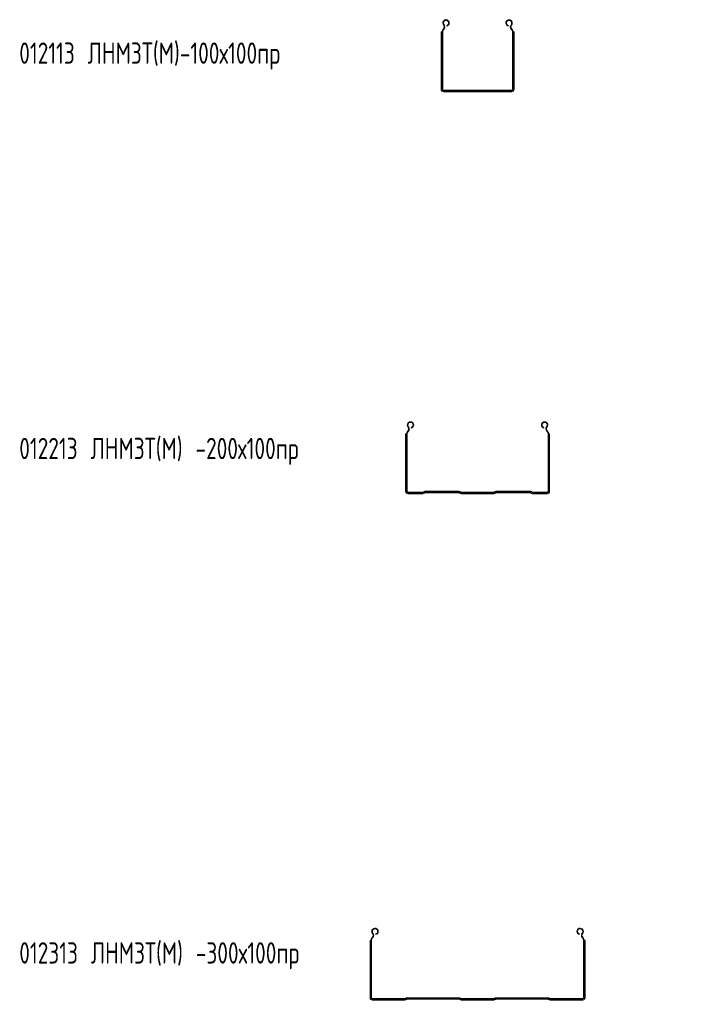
# Model space of a CAD drawing. Header units: millimetres. Extents: x -687 to 2818, y -3045 to -131.
# Tile 4 of 10: x -687 to 255, y -1517 to -131. Entities that reach past the tile are written whole.
import ezdxf

# ---------------------------------------------------------------- set-up
doc = ezdxf.new("R2010")
doc.units = ezdxf.units.MM
doc.styles.add('SLDTEXTSTYLE0', font='TXT', dxfattribs={"width": 0.7, "bigfont": 'bigfont'})

msp = doc.modelspace()

# ---------------------------------------------------------------- linework, layer by layer
at = {"color": 7, "linetype": 'Continuous', "lineweight": 15}
for p, q in [((-93.9, -229.3), (-93.9, -148.4)), ((-93.4, -148.4), (-93.9, -148.4)), ((-92.8, -148.4), (-93.4, -148.4)), ((-92.5, -148.4), (-92.8, -148.4)), ((-92.5, -229.3), (-92.5, -148.4)), ((-91.6, -229.3), (-91.6, -148.4)), ((-90.9, -144.3), (-90.6, -143.9)), ((-90.2, -144.9), (-89.9, -144.5)), ((-85.7, -140.1), (-85.9, -139.2)), ((0.6, -140.1), (0.8, -139.2)), ((4.8, -144.5), (5.1, -144.9)), ((5.5, -143.9), (5.8, -144.3)), ((6.6, -148.4), (6.6, -229.3)), ((7.5, -148.4), (7.7, -148.4)), ((7.5, -148.4), (7.5, -229.3)), ((7.7, -148.4), (8.3, -148.4)), ((8.3, -148.4), (8.9, -148.4)), ((8.9, -148.4), (8.9, -229.3)), ((5.7, -230.2), (-90.7, -230.2)), ((5.7, -231.1), (-90.7, -231.1)), ((5.7, -232.5), (-90.7, -232.5)), ((-135.7, -706.1), (-135.9, -705.2)), ((50.6, -706.1), (50.8, -705.2)), ((-143.4, -714.4), (-143.9, -714.4)), ((-143.9, -795.3), (-143.9, -714.4)), ((-142.8, -714.4), (-143.4, -714.4)), ((-142.5, -714.4), (-142.8, -714.4)), ((-142.5, -795.3), (-142.5, -714.4)), ((-141.6, -795.3), (-141.6, -714.4)), ((-140.9, -710.2), (-140.6, -709.9)), ((-140.2, -710.9), (-139.9, -710.5)), ((54.8, -710.5), (55.1, -710.9)), ((55.5, -709.9), (55.8, -710.2)), ((56.6, -714.4), (56.6, -795.3)), ((57.5, -714.4), (57.5, -795.3)), ((57.5, -714.4), (57.7, -714.4)), ((57.7, -714.4), (58.3, -714.4)), ((58.3, -714.4), (58.9, -714.4)), ((58.9, -714.4), (58.9, -795.3)), ((-119.7, -796.2), (-140.7, -796.2)), ((-119.7, -797.1), (-140.7, -797.1)), ((-119.7, -798.5), (-140.7, -798.5)), ((-118.6, -795.7), (-118.7, -795.8)), ((-118, -796.4), (-118, -796.4)), ((-117, -797.4), (-117.1, -797.4)), ((-68.2, -795), (-116.9, -795)), ((-68.2, -795.9), (-116.9, -795.9)), ((-68.2, -797.3), (-116.9, -797.3)), ((-68, -797.4), (-68.1, -797.4)), ((-67.1, -796.4), (-67.1, -796.4)), ((-66.4, -795.8), (-66.5, -795.7)), ((-19.7, -796.2), (-65.4, -796.2)), ((-19.7, -797.1), (-65.4, -797.1)), ((-19.7, -798.5), (-65.4, -798.5)), ((-18.6, -795.7), (-18.7, -795.8)), ((-18, -796.4), (-18, -796.4)), ((-17, -797.4), (-17.1, -797.4)), ((31.8, -795), (-16.9, -795)), ((31.8, -795.9), (-16.9, -795.9)), ((31.8, -797.3), (-16.9, -797.3)), ((32, -797.4), (31.9, -797.4)), ((32.9, -796.4), (32.9, -796.4)), ((33.6, -795.8), (33.5, -795.7)), ((55.7, -796.2), (34.6, -796.2)), ((55.7, -797.1), (34.6, -797.1)), ((55.7, -798.5), (34.6, -798.5)), ((-193.4, -1427.4), (-193.9, -1427.4)), ((-193.9, -1508.3), (-193.9, -1427.4)), ((-192.8, -1427.4), (-193.4, -1427.4)), ((-192.5, -1427.4), (-192.8, -1427.4)), ((-192.5, -1508.3), (-192.5, -1427.4)), ((-191.6, -1508.3), (-191.6, -1427.4)), ((-190.9, -1423.2), (-190.6, -1422.9)), ((-190.2, -1423.8), (-189.9, -1423.5)), ((-185.7, -1419), (-185.9, -1418.2)), ((100.6, -1419), (100.8, -1418.2)), ((104.8, -1423.5), (105.1, -1423.8)), ((105.5, -1422.9), (105.8, -1423.2)), ((106.6, -1427.4), (106.6, -1508.3)), ((107.5, -1427.4), (107.5, -1508.3)), ((107.5, -1427.4), (107.7, -1427.4)), ((107.7, -1427.4), (108.3, -1427.4)), ((108.3, -1427.4), (108.9, -1427.4)), ((108.9, -1427.4), (108.9, -1508.3)), ((-144.7, -1509.2), (-190.7, -1509.2)), ((-144.7, -1510.1), (-190.7, -1510.1)), ((-143.6, -1508.7), (-143.7, -1508.8)), ((-143, -1509.3), (-143, -1509.4)), ((-142, -1510.3), (-142.1, -1510.4)), ((-68.2, -1508), (-141.9, -1508)), ((-68.2, -1508.9), (-141.9, -1508.9)), ((-68.2, -1510.3), (-141.9, -1510.3)), ((-68, -1510.4), (-68.1, -1510.3)), ((-67.1, -1509.4), (-67.1, -1509.3)), ((-66.4, -1508.8), (-66.5, -1508.7)), ((-19.7, -1509.2), (-65.4, -1509.2)), ((-19.7, -1510.1), (-65.4, -1510.1)), ((-18.6, -1508.7), (-18.7, -1508.8)), ((-18, -1509.3), (-18, -1509.4)), ((-17, -1510.3), (-17.1, -1510.4)), ((56.8, -1508), (-16.9, -1508)), ((56.8, -1508.9), (-16.9, -1508.9)), ((56.8, -1510.3), (-16.9, -1510.3)), ((57, -1510.4), (56.9, -1510.3)), ((57.9, -1509.4), (57.9, -1509.3)), ((58.6, -1508.8), (58.5, -1508.7)), ((105.7, -1509.2), (59.6, -1509.2)), ((105.7, -1510.1), (59.6, -1510.1)), ((-144.7, -1511.5), (-190.7, -1511.5)), ((-19.7, -1511.5), (-65.4, -1511.5)), ((105.7, -1511.5), (59.6, -1511.5))]:
    msp.add_line(p, q, dxfattribs=at)
for centre, radius, start, end in [((-86.9, -135.7), 4.55, 285, 219.6825), ((-93.5, -141.1), 4, 316.4642, 39.6825), ((-86.9, -135.7), 3.65, 285, 219.6825), ((-93.5, -141.1), 4.9, 316.4642, 39.6825), ((1.8, -135.7), 4.55, 320.3175, 255), ((1.8, -135.7), 3.65, 320.3175, 255), ((8.4, -141.1), 4.9, 140.3175, 223.5358), ((8.4, -141.1), 4, 140.3175, 223.5358), ((-86.5, -148.4), 6, 136.4642, 180), ((-86.5, -148.4), 5.1, 136.4642, 180), ((1.5, -148.4), 5.1, 0, 43.5358), ((1.5, -148.4), 6, 0, 43.5358), ((-90.7, -229.3), 3.2, 180, 270), ((-90.7, -229.3), 1.8, 180, 270), ((-90.7, -229.3), 0.9, 180, 270), ((5.7, -229.3), 3.2, 270, 0), ((5.7, -229.3), 0.9, 270, 360), ((5.7, -229.3), 1.8, 270, 0), ((-136.9, -701.7), 4.55, 285, 219.6825), ((-143.5, -707.1), 4, 316.4642, 39.6825), ((-136.9, -701.7), 3.65, 285, 219.6825), ((-143.5, -707.1), 4.9, 316.4642, 39.6825), ((51.8, -701.7), 4.55, 320.3175, 255), ((51.8, -701.7), 3.65, 320.3175, 255), ((58.4, -707.1), 4.9, 140.3175, 223.5358), ((58.4, -707.1), 4, 140.3175, 223.5358), ((-136.5, -714.4), 6, 136.4642, 180), ((-136.5, -714.4), 5.1, 136.4642, 180), ((51.5, -714.4), 5.1, 360, 43.5358), ((51.5, -714.4), 6, 360, 43.5358), ((-140.7, -795.3), 3.2, 180, 270), ((-140.7, -795.3), 1.8, 180, 270), ((-140.7, -795.3), 0.9, 180, 270), ((-119.7, -794.7), 1.5, 270, 315), ((-119.7, -794.7), 2.4, 270, 315), ((-119.7, -794.7), 3.8, 270, 315), ((-116.9, -797.4), 2.4, 90, 135), ((-116.9, -797.4), 1.5, 90, 135), ((-116.9, -797.4), 0.1, 90, 135), ((-68.2, -797.4), 2.4, 45, 90), ((-68.2, -797.4), 1.5, 45, 90), ((-68.2, -797.4), 0.1, 45, 90), ((-65.4, -794.7), 3.8, 225, 270), ((-65.4, -794.7), 2.4, 225, 270), ((-65.4, -794.7), 1.5, 225, 270), ((-19.7, -794.7), 1.5, 270, 315), ((-19.7, -794.7), 2.4, 270, 315), ((-19.7, -794.7), 3.8, 270, 315), ((-16.9, -797.4), 2.4, 90, 135), ((-16.9, -797.4), 1.5, 90, 135), ((-16.9, -797.4), 0.1, 90, 135), ((31.8, -797.4), 2.4, 45, 90), ((31.8, -797.4), 1.5, 45, 90), ((31.8, -797.4), 0.1, 45, 90), ((34.6, -794.7), 3.8, 225, 270), ((34.6, -794.7), 2.4, 225, 270), ((34.6, -794.7), 1.5, 225, 270), ((55.7, -795.3), 0.9, 270, 0), ((55.7, -795.3), 1.8, 270, 360), ((55.7, -795.3), 3.2, 270, 0), ((-186.9, -1414.7), 4.55, 285, 219.6825), ((-186.9, -1414.7), 3.65, 285, 219.6825), ((101.8, -1414.7), 4.55, 320.3175, 255), ((101.8, -1414.7), 3.65, 320.3175, 255), ((-186.5, -1427.4), 6, 136.4642, 180), ((-186.5, -1427.4), 5.1, 136.4642, 180), ((-193.5, -1420.1), 4, 316.4642, 39.6825), ((-193.5, -1420.1), 4.9, 316.4642, 39.6825), ((108.4, -1420.1), 4.9, 140.3175, 223.5358), ((108.4, -1420.1), 4, 140.3175, 223.5358), ((101.5, -1427.4), 5.1, 0, 43.5358), ((101.5, -1427.4), 6, 0, 43.5358), ((-190.7, -1508.3), 3.2, 180, 270), ((-190.7, -1508.3), 1.8, 180, 270), ((-190.7, -1508.3), 0.9, 180, 270), ((-144.7, -1507.7), 1.5, 270, 315), ((-144.7, -1507.7), 2.4, 270, 315), ((-144.7, -1507.7), 3.8, 270, 315), ((-141.9, -1510.4), 2.4, 90, 135), ((-141.9, -1510.4), 1.5, 90, 135), ((-141.9, -1510.4), 0.1, 90, 135), ((-68.2, -1510.4), 2.4, 45, 90), ((-68.2, -1510.4), 1.5, 45, 90), ((-68.2, -1510.4), 0.1, 45, 90), ((-65.4, -1507.7), 3.8, 225, 270), ((-65.4, -1507.7), 2.4, 225, 270), ((-65.4, -1507.7), 1.5, 225, 270), ((-19.7, -1507.7), 1.5, 270, 315), ((-19.7, -1507.7), 2.4, 270, 315), ((-19.7, -1507.7), 3.8, 270, 315), ((-16.9, -1510.4), 2.4, 90, 135), ((-16.9, -1510.4), 1.5, 90, 135), ((-16.9, -1510.4), 0.1, 90, 135), ((56.8, -1510.4), 2.4, 45, 90), ((56.8, -1510.4), 1.5, 45, 90), ((56.8, -1510.4), 0.1, 45, 90), ((59.6, -1507.7), 3.8, 225, 270), ((59.6, -1507.7), 2.4, 225, 270), ((59.6, -1507.7), 1.5, 225, 270), ((105.7, -1508.3), 0.9, 270, 360), ((105.7, -1508.3), 1.8, 270, 0), ((105.7, -1508.3), 3.2, 270, 0)]:
    msp.add_arc(centre, radius, start, end, dxfattribs=at)

# ---------------------------------------------------------------- texts
at = {"color": 7, "linetype": 'Continuous', "lineweight": 0, "char_height": 30, "attachment_point": 1, "style": 'SLDTEXTSTYLE0'}
for s, insert in [('012113 \\M+1844C\\M+1844E\\M+1844D\\M+18448\\M+18453(\\M+1844D)-100\\M+18487100\\M+18481\\M+18482', (-687.5, -163.2)), ('012213 \\M+1844C\\M+1844E\\M+1844D\\M+18448\\M+18453(\\M+1844D) -200\\M+18487100\\M+18481\\M+18482', (-687.5, -719.8)), ('012313 \\M+1844C\\M+1844E\\M+1844D\\M+18448\\M+18453(\\M+1844D) -300\\M+18487100\\M+18481\\M+18482', (-687.5, -1430))]:
    msp.add_mtext(s, dxfattribs=dict(at, insert=insert))

doc.saveas('drawing.dxf')
